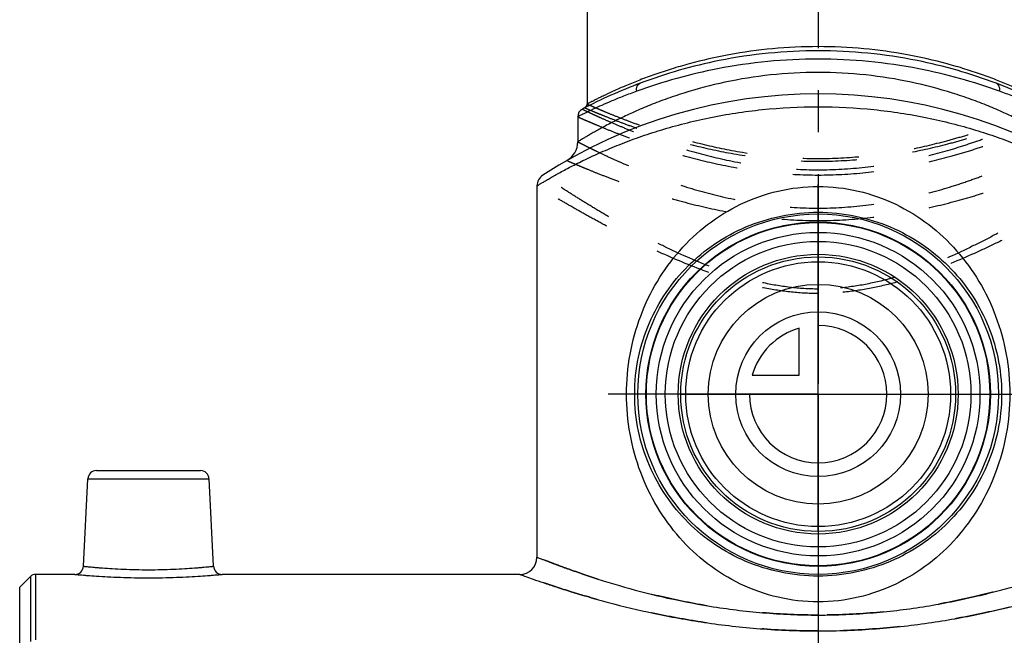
# Model space of a CAD drawing. Header units: millimetres. Extents: x 0 to 1000, y 0 to 1000.
# Tile 3 of 6: x 407 to 522, y 447 to 519. Entities that reach past the tile are written whole.
import ezdxf

# ---------------------------------------------------------------- set-up
doc = ezdxf.new("R2010")
doc.units = ezdxf.units.MM
doc.header["$LTSCALE"] = 65.185185
doc.linetypes.add('CENTER', pattern=[0.6, 0.375, -0.075, 0.075, -0.075])
doc.linetypes.add('HIDDEN', pattern=[0.2, 0.1, -0.1])
for name, color, linetype in [('ACHSEN_S', 7, 'CONTINUOUS'), ('FASEN', 7, 'CONTINUOUS'), ('FLAECHEN', 7, 'CONTINUOUS'), ('KOERPER', 7, 'CONTINUOUS'), ('KONST.EL_MIT_GEO', 7, 'CONTINUOUS'), ('KURVEN', 7, 'CONTINUOUS')]:
    doc.layers.add(name, color=color, linetype=linetype)

msp = doc.modelspace()

# ---------------------------------------------------------------- linework, layer by layer
at = {"layer": 'ACHSEN_S', "color": 40, "linetype": 'CENTER'}
msp.add_line((500, 657.55), (500, 343.23), dxfattribs=at)
at = {"layer": 'FASEN', "color": 7, "linetype": 'Continuous'}
for p, q in [((407, 452.95), (408.27, 454.22)), ((407, 445.46), (407, 452.95))]:
    msp.add_line(p, q, dxfattribs=at)
for radius in [20, 18.85]:
    msp.add_circle((500, 475.45), radius, dxfattribs=at)
at = {"layer": 'FLAECHEN', "color": 7, "linetype": 'Continuous'}
for p, q in [((472, 507.78), (472, 504.85)), ((467.25, 499.72), (467.25, 456.45))]:
    msp.add_line(p, q, dxfattribs=at)
msp.add_circle((500, 475.45), 15.43, dxfattribs=at)
at = {"layer": 'KOERPER', "color": 40, "linetype": 'CENTER'}
for q in [(500, 500.6), (474.85, 475.45), (525.15, 475.45), (500, 450.3)]:
    msp.add_line((500, 475.45), q, dxfattribs=at)
at = {"layer": 'KOERPER', "color": 7, "linetype": 'Continuous'}
for p, q in [((413.42, 454.45), (408.83, 454.45)), ((465.25, 454.45), (430.58, 454.45))]:
    msp.add_line(p, q, dxfattribs=at)
for radius in [21, 20.06]:
    msp.add_circle((500, 475.45), radius, dxfattribs=at)
at = {"layer": 'KONST.EL_MIT_GEO', "color": 7, "linetype": 'Continuous'}
for p, q in [((473.1, 572.45), (473.1, 509.27)), ((415.95, 466.55), (428.05, 466.55)), ((414.42, 455.4), (414.95, 465.6)), ((414.95, 465.6), (429.05, 465.6)), ((429.58, 455.4), (429.05, 465.6)), ((408.27, 454.22), (408.27, 446.62)), ((408.83, 454.45), (408.83, 446.84))]:
    msp.add_line(p, q, dxfattribs=at)
for radius in [17.8, 16.3]:
    msp.add_circle((500, 475.45), radius, dxfattribs=at)
for centre, radius, start, end in [((500, 456.45), 59, 110.5711, 117.7437), ((500, 456.45), 59, 62.2563, 69.4289), ((500, 451.45), 59, 57.0793, 122.9207), ((472.6, 509.27), 0.5, 297.4195, 0.0002), ((473, 507.78), 1, 117.7438, 179.9999), ((469.5, 504.85), 2.5, 299.7314, 0), ((468.75, 499.72), 1.5, 122.9208, 180), ((415.95, 465.55), 1, 90, 177), ((428.05, 465.55), 1, 3, 90), ((465.25, 456.45), 2, 270, 360), ((413.42, 455.45), 1, 269.9992, 357.0001), ((430.58, 455.45), 1, 182.9999, 270.0008), ((408.83, 453.65), 0.8, 90, 135)]:
    msp.add_arc(centre, radius, start, end, dxfattribs=at)
for points, knots in [([(526.9, 509.27), (526.9, 509.27), (526.88, 509.27), (526.86, 509.29), (526.82, 509.31), (526.76, 509.34), (526.69, 509.38), (526.55, 509.45), (526.35, 509.55), (526.05, 509.7), (525.7, 509.89), (525.28, 510.09), (524.6, 510.42), (523.62, 510.88), (522.27, 511.46), (520.72, 512.09), (518.98, 512.73), (517.06, 513.37), (514.2, 514.2), (510.28, 515.09), (505.26, 515.79), (500, 516.03), (494.74, 515.79), (489.72, 515.09), (485.8, 514.2), (482.94, 513.37), (481.02, 512.73), (479.28, 512.09), (477.73, 511.46), (476.38, 510.88), (475.4, 510.42), (474.72, 510.09), (474.3, 509.89), (473.95, 509.7), (473.65, 509.55), (473.45, 509.45), (473.31, 509.38), (473.24, 509.34), (473.18, 509.31), (473.14, 509.29), (473.12, 509.27), (473.1, 509.27), (473.1, 509.27)], [0, 0, 0, 0, 0.000169, 0.000676, 0.001518, 0.002694, 0.004204, 0.006045, 0.010701, 0.016634, 0.023805, 0.032173, 0.041691, 0.063988, 0.09031, 0.120287, 0.153568, 0.18983, 0.228764, 0.313412, 0.404881, 0.5, 0.595119, 0.686588, 0.771236, 0.81017, 0.846432, 0.879713, 0.90969, 0.936012, 0.958309, 0.967827, 0.976195, 0.983366, 0.989299, 0.993955, 0.995796, 0.997306, 0.998482, 0.999324, 0.999831, 1, 1, 1, 1]), ([(500, 515.47), (496.14, 515.47), (489.07, 514.76), (482.26, 512.81), (479.27, 511.69)], [0, 0, 0, 0, 0.546968, 1, 1, 1, 1]), ([(520.73, 511.69), (517.74, 512.81), (510.93, 514.76), (503.86, 515.47), (500, 515.47)], [0, 0, 0, 0, 0.453032, 1, 1, 1, 1]), ([(500, 514.5), (496.08, 514.5), (488.88, 513.8), (481.93, 511.86), (478.87, 510.75)], [0, 0, 0, 0, 0.546145, 1, 1, 1, 1]), ([(521.13, 510.75), (518.07, 511.86), (511.12, 513.8), (503.92, 514.5), (500, 514.5)], [0, 0, 0, 0, 0.453855, 1, 1, 1, 1]), ([(500, 512.95), (498.14, 512.95), (494.5, 512.75), (489.26, 511.91), (485.19, 510.84), (482.22, 509.84), (480.23, 509.07), (478.43, 508.29), (476.82, 507.54), (475.61, 506.92), (474.76, 506.46), (474.2, 506.15), (473.7, 505.87), (473.26, 505.62), (472.89, 505.4), (472.58, 505.21), (472.36, 505.08), (472.22, 504.99), (472.15, 504.94), (472.09, 504.91), (472.04, 504.88), (472.02, 504.86), (472, 504.86), (472, 504.85)], [0, 0, 0, 0, 0.188711, 0.370183, 0.538349, 0.615906, 0.688341, 0.755069, 0.815446, 0.868752, 0.892503, 0.914174, 0.933655, 0.950832, 0.965594, 0.977838, 0.98747, 0.991281, 0.99441, 0.996851, 0.998599, 0.999649, 1, 1, 1, 1]), ([(528, 504.85), (528, 504.86), (527.98, 504.86), (527.96, 504.88), (527.91, 504.91), (527.85, 504.94), (527.78, 504.99), (527.64, 505.08), (527.42, 505.21), (527.11, 505.4), (526.74, 505.62), (526.3, 505.87), (525.8, 506.15), (525.24, 506.46), (524.39, 506.92), (523.18, 507.54), (521.57, 508.29), (519.77, 509.07), (517.78, 509.84), (514.81, 510.84), (510.74, 511.91), (505.5, 512.75), (501.86, 512.95), (500, 512.95)], [0, 0, 0, 0, 0.000351, 0.001401, 0.003149, 0.00559, 0.00872, 0.01253, 0.022162, 0.034406, 0.049168, 0.066345, 0.085826, 0.107498, 0.131248, 0.184554, 0.244932, 0.31166, 0.384095, 0.461652, 0.629818, 0.81129, 1, 1, 1, 1]), ([(478.87, 510.75), (478.85, 510.85), (478.84, 511.06), (478.91, 511.34), (479.05, 511.56), (479.19, 511.66), (479.27, 511.69)], [0, 0, 0, 0, 0.283377, 0.544674, 0.780928, 1, 1, 1, 1]), ([(521.13, 510.75), (521.15, 510.85), (521.16, 511.06), (521.09, 511.34), (520.95, 511.56), (520.81, 511.66), (520.73, 511.69)], [0, 0, 0, 0, 0.283377, 0.544674, 0.780928, 1, 1, 1, 1]), ([(478.87, 510.75), (478.35, 510.57), (477.38, 510.2), (476.02, 509.65), (474.85, 509.14), (473.99, 508.75), (473.4, 508.47), (473.04, 508.3), (472.73, 508.15), (472.48, 508.02), (472.3, 507.93), (472.18, 507.88), (472.12, 507.84), (472.07, 507.82), (472.03, 507.8), (472.01, 507.79), (472, 507.78), (472, 507.78)], [0, 0, 0, 0, 0.219394, 0.415948, 0.587592, 0.732163, 0.793619, 0.847504, 0.893574, 0.931605, 0.961401, 0.97316, 0.982804, 0.990319, 0.995694, 0.998923, 1, 1, 1, 1]), ([(528, 507.78), (528, 507.78), (527.99, 507.79), (527.97, 507.8), (527.93, 507.82), (527.88, 507.84), (527.82, 507.88), (527.7, 507.93), (527.52, 508.02), (527.27, 508.15), (526.96, 508.3), (526.6, 508.47), (526.01, 508.75), (525.15, 509.14), (523.98, 509.65), (522.62, 510.2), (521.65, 510.57), (521.13, 510.75)], [0, 0, 0, 0, 0.001077, 0.004306, 0.009681, 0.017196, 0.02684, 0.038599, 0.068395, 0.106426, 0.152495, 0.206381, 0.267837, 0.412408, 0.584052, 0.780606, 1, 1, 1, 1]), ([(467.25, 499.72), (467.25, 499.72), (467.26, 499.72), (467.27, 499.73), (467.3, 499.75), (467.35, 499.78), (467.42, 499.82), (467.51, 499.88), (467.67, 499.98), (467.93, 500.13), (468.29, 500.34), (468.72, 500.6), (469.23, 500.89), (469.82, 501.22), (470.47, 501.58), (471.47, 502.1), (472.88, 502.81), (474.76, 503.68), (476.87, 504.56), (479.2, 505.44), (481.73, 506.27), (484.46, 507.03), (488.37, 507.93), (493.57, 508.73), (497.83, 508.95), (500, 508.95)], [0, 0, 0, 0, 0.00035, 0.000787, 0.001398, 0.003142, 0.005578, 0.0087, 0.012503, 0.022112, 0.034327, 0.049053, 0.066188, 0.085621, 0.107241, 0.130938, 0.184134, 0.244412, 0.311063, 0.383455, 0.461008, 0.543164, 0.629338, 0.811038, 1, 1, 1, 1]), ([(500, 508.95), (502.17, 508.95), (506.43, 508.73), (511.63, 507.93), (515.54, 507.03), (518.27, 506.27), (520.8, 505.44), (523.13, 504.56), (525.24, 503.68), (527.12, 502.81), (528.53, 502.1), (529.53, 501.58), (530.18, 501.22), (530.77, 500.89), (531.28, 500.6), (531.71, 500.34), (532.07, 500.13), (532.33, 499.98), (532.49, 499.88), (532.58, 499.82), (532.65, 499.78), (532.7, 499.75), (532.73, 499.73), (532.74, 499.72), (532.75, 499.72), (532.75, 499.72)], [0, 0, 0, 0, 0.188959, 0.370658, 0.456831, 0.538986, 0.616539, 0.68893, 0.755581, 0.815861, 0.869058, 0.892755, 0.914376, 0.933809, 0.950945, 0.965672, 0.977887, 0.987497, 0.991299, 0.994422, 0.996858, 0.998602, 0.999213, 0.99965, 1, 1, 1, 1]), ([(500, 451.25), (498.43, 451.25), (495.31, 451.61), (490.93, 453.16), (487.05, 455.56), (483.78, 458.63), (481.15, 462.25), (478.51, 467.73), (477.12, 475.45), (478.51, 483.17), (481.15, 488.65), (483.78, 492.27), (487.05, 495.34), (490.93, 497.74), (495.31, 499.29), (498.43, 499.65), (500, 499.65)], [0, 0, 0, 0, 0.064497, 0.127904, 0.189853, 0.250747, 0.31145, 0.372975, 0.5, 0.627025, 0.68855, 0.749253, 0.810147, 0.872096, 0.935503, 1, 1, 1, 1]), ([(500, 499.65), (501.57, 499.65), (504.69, 499.29), (509.07, 497.74), (512.95, 495.34), (516.22, 492.27), (518.85, 488.65), (521.49, 483.17), (522.88, 475.45), (521.49, 467.73), (518.85, 462.25), (516.22, 458.63), (512.95, 455.56), (509.07, 453.16), (504.69, 451.61), (501.57, 451.25), (500, 451.25)], [0, 0, 0, 0, 0.064497, 0.127904, 0.189853, 0.250747, 0.31145, 0.372975, 0.5, 0.627025, 0.68855, 0.749253, 0.810147, 0.872096, 0.935503, 1, 1, 1, 1]), ([(500, 454.25), (498.55, 454.25), (495.66, 454.55), (491.58, 455.82), (487.92, 457.82), (484.77, 460.41), (482.19, 463.53), (480.21, 467.12), (478.93, 471.15), (478.48, 475.45), (478.93, 479.75), (480.21, 483.78), (482.19, 487.37), (484.77, 490.49), (487.92, 493.08), (491.58, 495.08), (495.66, 496.35), (498.55, 496.65), (500, 496.65)], [0, 0, 0, 0, 0.0653, 0.129208, 0.191156, 0.251531, 0.311369, 0.372076, 0.434947, 0.5, 0.565053, 0.627924, 0.688631, 0.748469, 0.808844, 0.870792, 0.9347, 1, 1, 1, 1]), ([(500, 496.65), (501.45, 496.65), (504.34, 496.35), (508.42, 495.08), (512.08, 493.08), (515.23, 490.49), (517.81, 487.37), (519.79, 483.78), (521.07, 479.75), (521.52, 475.45), (521.07, 471.15), (519.79, 467.12), (517.81, 463.53), (515.23, 460.41), (512.08, 457.82), (508.42, 455.82), (504.34, 454.55), (501.45, 454.25), (500, 454.25)], [0, 0, 0, 0, 0.0653, 0.129207, 0.191156, 0.251531, 0.311369, 0.372076, 0.434947, 0.5, 0.565053, 0.627924, 0.688631, 0.748469, 0.808844, 0.870793, 0.9347, 1, 1, 1, 1]), ([(467.25, 456.45), (467.26, 456.44), (467.32, 456.42), (467.44, 456.37), (467.64, 456.3), (467.92, 456.19), (468.27, 456.05), (468.9, 455.81), (469.87, 455.44), (471.24, 454.95), (472.89, 454.38), (474.78, 453.76), (477.76, 452.86), (481.97, 451.75), (487.54, 450.65), (493.63, 449.89), (497.85, 449.71), (500, 449.71)], [0, 0, 0, 0, 0.001288, 0.005148, 0.011558, 0.020492, 0.031905, 0.045748, 0.080473, 0.12411, 0.176028, 0.235556, 0.302015, 0.453011, 0.623627, 0.808142, 1, 1, 1, 1]), ([(500, 449.71), (502.15, 449.71), (506.37, 449.89), (511.54, 450.53), (515.46, 451.24), (518.19, 451.83), (520.73, 452.46), (523.08, 453.11), (525.22, 453.76), (527.11, 454.38), (528.76, 454.95), (529.96, 455.38), (530.78, 455.69), (531.29, 455.88), (531.73, 456.05), (532.08, 456.19), (532.33, 456.29), (532.49, 456.35), (532.58, 456.38), (532.65, 456.41), (532.71, 456.43), (532.72, 456.44), (532.75, 456.45), (532.75, 456.45)], [0, 0, 0, 0, 0.19185, 0.376358, 0.463787, 0.546993, 0.625286, 0.697996, 0.764453, 0.823979, 0.875895, 0.91953, 0.938044, 0.954254, 0.968097, 0.979509, 0.988442, 0.991965, 0.994853, 0.997103, 0.998712, 0.999678, 1, 1, 1, 1]), ([(414.42, 455.4), (414.42, 455.4), (414.43, 455.4), (414.46, 455.39), (414.5, 455.39), (414.6, 455.38), (414.76, 455.36), (415.01, 455.34), (415.33, 455.31), (415.71, 455.27), (416.15, 455.23), (416.85, 455.18), (417.84, 455.11), (419.13, 455.05), (420.54, 455), (422, 454.99), (423.46, 455), (424.87, 455.05), (426.16, 455.11), (427.15, 455.18), (427.85, 455.23), (428.29, 455.27), (428.67, 455.31), (428.99, 455.34), (429.24, 455.36), (429.4, 455.38), (429.5, 455.39), (429.54, 455.39), (429.57, 455.4), (429.58, 455.4), (429.58, 455.4)], [0, 0, 0, 0, 0.000604, 0.002414, 0.005424, 0.009628, 0.021572, 0.038126, 0.059124, 0.084361, 0.113591, 0.146531, 0.222255, 0.308655, 0.402438, 0.5, 0.597562, 0.691346, 0.777745, 0.853469, 0.88641, 0.91564, 0.940876, 0.961874, 0.978428, 0.990372, 0.994576, 0.997586, 0.999396, 1, 1, 1, 1]), ([(413.42, 454.45), (413.43, 454.45), (413.49, 454.44), (413.61, 454.43), (413.82, 454.41), (414.1, 454.39), (414.46, 454.36), (415.08, 454.31), (416.02, 454.24), (417.3, 454.17), (419.32, 454.08), (422, 454.03), (424.68, 454.08), (426.7, 454.17), (427.98, 454.24), (428.92, 454.31), (429.54, 454.36), (429.9, 454.39), (430.18, 454.41), (430.39, 454.43), (430.51, 454.44), (430.57, 454.45), (430.58, 454.45)], [0, 0, 0, 0, 0.002438, 0.009724, 0.021779, 0.038473, 0.059629, 0.085024, 0.147453, 0.223267, 0.309524, 0.5, 0.690476, 0.776733, 0.852547, 0.914976, 0.940371, 0.961527, 0.978222, 0.990277, 0.997562, 1, 1, 1, 1]), ([(465.25, 454.45), (465.26, 454.44), (465.32, 454.42), (465.45, 454.38), (465.67, 454.3), (466.13, 454.13), (466.91, 453.86), (468.08, 453.45), (469.56, 452.96), (471.32, 452.39), (473.36, 451.79), (476.53, 450.9), (481.01, 449.83), (486.9, 448.76), (493.31, 448.03), (497.74, 447.86), (500, 447.86)], [0, 0, 0, 0, 0.001305, 0.005214, 0.011706, 0.02075, 0.046305, 0.08141, 0.125472, 0.177823, 0.237753, 0.304544, 0.455854, 0.626144, 0.809637, 1, 1, 1, 1]), ([(500, 447.86), (502.26, 447.86), (506.69, 448.03), (512.12, 448.64), (516.26, 449.33), (519.15, 449.9), (521.86, 450.51), (524.37, 451.15), (526.64, 451.79), (528.68, 452.39), (530.44, 452.96), (531.74, 453.39), (532.62, 453.69), (533.17, 453.88), (533.64, 454.05), (534.03, 454.19), (534.3, 454.29), (534.47, 454.35), (534.57, 454.38), (534.64, 454.41), (534.71, 454.44), (534.72, 454.44), (534.75, 454.45), (534.75, 454.45)], [0, 0, 0, 0, 0.190357, 0.373844, 0.461019, 0.544149, 0.622531, 0.695467, 0.762256, 0.822184, 0.874533, 0.918593, 0.937304, 0.953697, 0.967701, 0.979251, 0.988295, 0.991862, 0.994787, 0.997066, 0.998696, 0.999674, 1, 1, 1, 1])]:
    msp.add_open_spline(points, degree=3, knots=knots, dxfattribs=at)
at = {"layer": 'KONST.EL_MIT_GEO', "color": 8, "linetype": 'HIDDEN'}
for points, knots in [([(473.1, 509.27), (473.1, 509.26), (473.12, 509.26), (473.14, 509.25), (473.18, 509.23), (473.24, 509.2), (473.31, 509.17), (473.45, 509.11), (473.65, 509.02), (473.95, 508.89), (474.3, 508.74), (474.72, 508.56), (475.4, 508.27), (476.39, 507.87), (477.74, 507.34), (479.29, 506.77), (481.04, 506.16), (482.97, 505.55), (485.83, 504.74), (489.74, 503.83), (494.75, 503.09), (500, 502.83), (505.25, 503.09), (510.26, 503.83), (514.17, 504.74), (517.03, 505.55), (518.96, 506.16), (520.71, 506.77), (522.26, 507.34), (523.61, 507.87), (524.6, 508.27), (525.28, 508.56), (525.7, 508.74), (526.05, 508.89), (526.35, 509.02), (526.55, 509.11), (526.69, 509.17), (526.76, 509.2), (526.82, 509.23), (526.86, 509.25), (526.88, 509.26), (526.9, 509.26), (526.9, 509.27)], [0, 0, 0, 0, 0.000164, 0.000655, 0.001473, 0.002616, 0.004083, 0.005872, 0.010406, 0.016194, 0.023208, 0.031415, 0.040776, 0.062799, 0.088936, 0.118832, 0.152135, 0.188501, 0.227596, 0.312637, 0.404499, 0.5, 0.595501, 0.687363, 0.772404, 0.811499, 0.847865, 0.881168, 0.911064, 0.937201, 0.959224, 0.968585, 0.976792, 0.983806, 0.989594, 0.994128, 0.995917, 0.997384, 0.998527, 0.999345, 0.999836, 1, 1, 1, 1]), ([(472.53, 508.67), (472.54, 508.67), (472.55, 508.66), (472.57, 508.65), (472.62, 508.63), (472.67, 508.6), (472.75, 508.56), (472.88, 508.5), (473.09, 508.4), (473.39, 508.26), (473.75, 508.09), (474.17, 507.89), (474.86, 507.58), (475.86, 507.14), (477.23, 506.56), (478.8, 505.92), (480.58, 505.26), (482.54, 504.58), (485.46, 503.66), (489.45, 502.64), (494.59, 501.8), (498.17, 501.6), (500, 501.6)], [0, 0, 0, 0, 0.000327, 0.001305, 0.002932, 0.005208, 0.00813, 0.011693, 0.020724, 0.032257, 0.046235, 0.062593, 0.081257, 0.125186, 0.17735, 0.237046, 0.303573, 0.376249, 0.454411, 0.62455, 0.808542, 1, 1, 1, 1]), ([(472.83, 508.82), (472.83, 508.82), (472.84, 508.81), (472.87, 508.81), (472.91, 508.79), (473, 508.75), (473.16, 508.68), (473.39, 508.58), (473.69, 508.46), (474.05, 508.3), (474.48, 508.13), (475.17, 507.85), (476.17, 507.45), (477.54, 506.93), (479.11, 506.37), (480.88, 505.78), (482.83, 505.18), (485.72, 504.38), (489.67, 503.49), (494.71, 502.77), (500, 502.51), (505.29, 502.77), (510.33, 503.49), (514.28, 504.38), (517.17, 505.18), (519.12, 505.78), (520.89, 506.37), (522.46, 506.93), (523.83, 507.45), (524.83, 507.85), (525.52, 508.13), (525.95, 508.3), (526.31, 508.46), (526.61, 508.58), (526.84, 508.68), (527, 508.75), (527.09, 508.79), (527.13, 508.81), (527.16, 508.81), (527.17, 508.82), (527.17, 508.82)], [0, 0, 0, 0, 0.000165, 0.000657, 0.001477, 0.002624, 0.00589, 0.010438, 0.016244, 0.023278, 0.031506, 0.04089, 0.062961, 0.089144, 0.119081, 0.152416, 0.188802, 0.227903, 0.312906, 0.40466, 0.5, 0.595341, 0.687094, 0.772097, 0.811198, 0.847584, 0.880919, 0.910856, 0.93704, 0.959111, 0.968494, 0.976722, 0.983756, 0.989562, 0.99411, 0.997376, 0.998523, 0.999343, 0.999835, 1, 1, 1, 1]), ([(500, 501.6), (501.83, 501.6), (505.41, 501.8), (510.55, 502.64), (514.54, 503.66), (517.46, 504.58), (519.42, 505.26), (521.2, 505.92), (522.77, 506.56), (524.14, 507.14), (525.14, 507.58), (525.83, 507.89), (526.25, 508.09), (526.61, 508.26), (526.91, 508.4), (527.12, 508.5), (527.25, 508.56), (527.33, 508.6), (527.38, 508.63), (527.43, 508.65), (527.45, 508.66), (527.46, 508.67), (527.47, 508.67)], [0, 0, 0, 0, 0.191458, 0.37545, 0.545589, 0.623751, 0.696427, 0.762955, 0.82265, 0.874814, 0.918743, 0.937407, 0.953765, 0.967743, 0.979276, 0.988307, 0.99187, 0.994792, 0.997068, 0.998695, 0.999673, 1, 1, 1, 1]), ([(472, 507.78), (472, 507.78), (472.02, 507.78), (472.04, 507.76), (472.08, 507.74), (472.14, 507.72), (472.22, 507.68), (472.36, 507.62), (472.57, 507.52), (472.88, 507.39), (473.25, 507.23), (473.69, 507.04), (474.4, 506.74), (475.43, 506.31), (476.83, 505.75), (478.45, 505.14), (480.27, 504.49), (482.27, 503.84), (485.25, 502.97), (489.32, 501.99), (494.53, 501.19), (498.15, 500.99), (500, 500.99)], [0, 0, 0, 0, 0.000329, 0.001313, 0.002951, 0.005241, 0.008181, 0.011766, 0.020851, 0.03245, 0.046503, 0.062944, 0.081696, 0.125809, 0.17815, 0.238003, 0.304654, 0.37741, 0.455599, 0.625601, 0.809172, 1, 1, 1, 1]), ([(500, 500.99), (501.85, 500.99), (505.47, 501.19), (510.68, 501.99), (514.75, 502.97), (517.73, 503.84), (519.73, 504.49), (521.55, 505.14), (523.17, 505.75), (524.57, 506.31), (525.6, 506.74), (526.31, 507.04), (526.75, 507.23), (527.12, 507.39), (527.43, 507.52), (527.64, 507.62), (527.78, 507.68), (527.86, 507.72), (527.92, 507.74), (527.96, 507.76), (527.98, 507.78), (528, 507.78), (528, 507.78)], [0, 0, 0, 0, 0.190828, 0.374399, 0.544401, 0.62259, 0.695346, 0.761997, 0.82185, 0.874191, 0.918304, 0.937056, 0.953497, 0.96755, 0.979149, 0.988234, 0.991819, 0.994759, 0.997049, 0.998687, 0.999671, 1, 1, 1, 1]), ([(472, 504.85), (472, 504.85), (472.02, 504.85), (472.04, 504.83), (472.08, 504.81), (472.15, 504.78), (472.22, 504.74), (472.36, 504.67), (472.58, 504.56), (472.89, 504.4), (473.26, 504.22), (473.7, 504), (474.41, 503.66), (475.44, 503.17), (476.84, 502.53), (478.46, 501.84), (480.27, 501.11), (482.26, 500.38), (485.23, 499.38), (489.29, 498.27), (494.51, 497.36), (498.15, 497.13), (500, 497.13)], [0, 0, 0, 0, 0.000336, 0.001343, 0.003019, 0.005361, 0.008367, 0.012031, 0.02131, 0.033143, 0.04746, 0.064185, 0.08323, 0.127913, 0.180742, 0.240945, 0.307777, 0.380534, 0.458552, 0.627796, 0.810304, 1, 1, 1, 1]), ([(500, 497.13), (501.85, 497.13), (505.49, 497.36), (510.71, 498.27), (514.77, 499.38), (517.74, 500.38), (519.73, 501.11), (521.54, 501.84), (523.16, 502.53), (524.56, 503.17), (525.59, 503.66), (526.3, 504), (526.74, 504.22), (527.11, 504.4), (527.42, 504.56), (527.64, 504.67), (527.78, 504.74), (527.85, 504.78), (527.92, 504.81), (527.96, 504.83), (527.98, 504.85), (528, 504.85), (528, 504.85)], [0, 0, 0, 0, 0.189696, 0.372204, 0.541448, 0.619466, 0.692223, 0.759055, 0.819258, 0.872087, 0.91677, 0.935815, 0.95254, 0.966857, 0.97869, 0.987969, 0.991633, 0.994639, 0.996981, 0.998657, 0.999664, 1, 1, 1, 1]), ([(470.74, 502.68), (470.74, 502.68), (470.76, 502.67), (470.78, 502.67), (470.83, 502.64), (470.9, 502.62), (470.98, 502.58), (471.13, 502.51), (471.36, 502.41), (471.7, 502.27), (472.1, 502.1), (472.57, 501.9), (473.33, 501.59), (474.43, 501.14), (475.93, 500.56), (477.64, 499.93), (479.55, 499.27), (481.65, 498.6), (484.76, 497.71), (488.97, 496.71), (494.36, 495.89), (498.1, 495.69), (500, 495.69)], [0, 0, 0, 0, 0.000341, 0.001363, 0.003063, 0.005438, 0.008487, 0.012202, 0.021605, 0.03359, 0.04808, 0.064993, 0.084235, 0.129317, 0.182521, 0.243046, 0.310124, 0.383032, 0.461091, 0.630026, 0.81164, 1, 1, 1, 1]), ([(500, 495.69), (501.9, 495.69), (505.64, 495.89), (511.03, 496.71), (515.24, 497.71), (518.35, 498.6), (520.45, 499.27), (522.36, 499.93), (524.07, 500.56), (525.57, 501.14), (526.67, 501.59), (527.43, 501.9), (527.9, 502.1), (528.3, 502.27), (528.64, 502.41), (528.87, 502.51), (529.02, 502.58), (529.1, 502.62), (529.17, 502.64), (529.22, 502.67), (529.24, 502.67), (529.26, 502.68), (529.26, 502.68)], [0, 0, 0, 0, 0.18836, 0.369974, 0.538909, 0.616968, 0.689876, 0.756954, 0.817479, 0.870683, 0.915765, 0.935007, 0.95192, 0.96641, 0.978395, 0.987798, 0.991513, 0.994562, 0.996937, 0.998637, 0.999659, 1, 1, 1, 1]), ([(500, 487.7), (498.9, 487.7), (496.71, 487.84), (492.47, 488.58), (487.53, 490.16), (482.98, 492.19), (479.64, 493.89), (477.39, 495.11), (475.34, 496.28), (473.5, 497.38), (471.89, 498.37), (470.71, 499.13), (469.9, 499.66), (469.39, 499.99), (468.96, 500.28), (468.6, 500.52), (468.35, 500.69), (468.19, 500.8), (468.1, 500.86), (468.03, 500.91), (467.98, 500.94), (467.95, 500.96), (467.94, 500.97), (467.93, 500.98)], [0, 0, 0, 0, 0.093863, 0.186767, 0.366488, 0.53426, 0.61219, 0.685281, 0.752812, 0.813996, 0.867982, 0.913878, 0.933509, 0.950785, 0.965601, 0.977866, 0.987496, 0.991302, 0.994426, 0.996861, 0.998603, 0.99965, 1, 1, 1, 1]), ([(532.07, 500.98), (532.06, 500.97), (532.05, 500.96), (532.02, 500.94), (531.97, 500.91), (531.9, 500.86), (531.81, 500.8), (531.65, 500.69), (531.4, 500.52), (531.04, 500.28), (530.61, 499.99), (530.1, 499.66), (529.29, 499.13), (528.11, 498.37), (526.5, 497.38), (524.66, 496.28), (522.61, 495.11), (520.36, 493.89), (517.02, 492.19), (512.47, 490.16), (507.53, 488.58), (503.29, 487.84), (501.1, 487.7), (500, 487.7)], [0, 0, 0, 0, 0.00035, 0.001397, 0.003139, 0.005574, 0.008698, 0.012504, 0.022134, 0.034399, 0.049215, 0.066491, 0.086122, 0.132018, 0.186004, 0.247188, 0.314719, 0.38781, 0.46574, 0.633512, 0.813234, 0.906137, 1, 1, 1, 1]), ([(500, 487.18), (498.89, 487.18), (496.69, 487.31), (493.44, 487.83), (490.32, 488.62), (486.41, 489.89), (482.75, 491.4), (479.34, 493), (477.03, 494.16), (474.91, 495.27), (473.02, 496.31), (471.36, 497.25), (470.14, 497.97), (469.29, 498.47), (468.77, 498.79), (468.32, 499.06), (467.95, 499.29), (467.69, 499.45), (467.52, 499.55), (467.43, 499.61), (467.35, 499.65), (467.3, 499.69), (467.27, 499.71), (467.25, 499.71), (467.25, 499.72)], [0, 0, 0, 0, 0.093642, 0.186363, 0.277371, 0.365996, 0.53371, 0.611641, 0.684749, 0.752315, 0.813552, 0.867611, 0.913597, 0.933277, 0.950602, 0.965467, 0.977775, 0.987443, 0.991264, 0.994401, 0.996847, 0.998597, 0.999649, 1, 1, 1, 1]), ([(532.75, 499.72), (532.75, 499.71), (532.73, 499.71), (532.7, 499.69), (532.65, 499.65), (532.57, 499.61), (532.48, 499.55), (532.31, 499.45), (532.05, 499.29), (531.68, 499.06), (531.23, 498.79), (530.71, 498.47), (529.86, 497.97), (528.64, 497.25), (526.98, 496.31), (525.09, 495.27), (522.97, 494.16), (520.66, 493), (517.25, 491.4), (513.59, 489.89), (509.68, 488.62), (506.56, 487.83), (503.31, 487.31), (501.11, 487.18), (500, 487.18)], [0, 0, 0, 0, 0.000351, 0.001403, 0.003153, 0.005599, 0.008736, 0.012557, 0.022225, 0.034533, 0.049398, 0.066723, 0.086403, 0.132389, 0.186448, 0.247685, 0.315251, 0.388359, 0.466291, 0.634004, 0.722629, 0.813637, 0.906358, 1, 1, 1, 1]), ([(500, 449.71), (497.85, 449.71), (493.63, 449.89), (488.46, 450.53), (484.54, 451.24), (481.81, 451.83), (479.27, 452.46), (476.92, 453.11), (474.78, 453.76), (472.89, 454.38), (471.24, 454.95), (470.04, 455.38), (469.22, 455.69), (468.71, 455.88), (468.27, 456.05), (467.92, 456.19), (467.67, 456.29), (467.51, 456.35), (467.42, 456.38), (467.35, 456.41), (467.29, 456.43), (467.28, 456.44), (467.25, 456.45), (467.25, 456.45)], [0, 0, 0, 0, 0.19185, 0.376358, 0.463787, 0.546993, 0.625286, 0.697996, 0.764453, 0.82398, 0.875895, 0.91953, 0.938044, 0.954254, 0.968097, 0.979509, 0.988442, 0.991965, 0.994853, 0.997103, 0.998712, 0.999678, 1, 1, 1, 1]), ([(532.75, 456.45), (532.74, 456.44), (532.71, 456.43), (532.65, 456.41), (532.55, 456.37), (532.36, 456.3), (532.08, 456.19), (531.73, 456.05), (531.29, 455.88), (530.78, 455.69), (529.96, 455.38), (528.76, 454.95), (527.11, 454.38), (525.22, 453.76), (523.08, 453.11), (520.73, 452.46), (517.23, 451.6), (512.46, 450.65), (506.37, 449.89), (502.15, 449.71), (500, 449.71)], [0, 0, 0, 0, 0.001288, 0.002897, 0.005148, 0.011558, 0.020492, 0.031904, 0.045747, 0.061958, 0.080472, 0.124108, 0.176025, 0.235553, 0.302012, 0.374723, 0.453018, 0.623632, 0.808145, 1, 1, 1, 1]), ([(500, 447.86), (497.74, 447.86), (493.31, 448.03), (487.88, 448.64), (483.74, 449.33), (480.85, 449.9), (478.14, 450.51), (475.63, 451.15), (473.36, 451.79), (471.32, 452.39), (469.79, 452.88), (468.71, 453.24), (468, 453.48), (467.38, 453.69), (466.83, 453.88), (466.36, 454.05), (465.97, 454.19), (465.7, 454.29), (465.53, 454.35), (465.43, 454.38), (465.36, 454.41), (465.29, 454.44), (465.28, 454.44), (465.25, 454.45), (465.25, 454.45)], [0, 0, 0, 0, 0.190357, 0.373844, 0.461019, 0.544149, 0.622531, 0.695466, 0.762256, 0.822184, 0.874533, 0.897642, 0.918594, 0.937305, 0.953697, 0.967701, 0.979251, 0.988295, 0.991862, 0.994787, 0.997066, 0.998696, 0.999674, 1, 1, 1, 1]), ([(534.75, 454.45), (534.74, 454.44), (534.68, 454.43), (534.55, 454.37), (534.33, 454.3), (534.03, 454.19), (533.64, 454.05), (532.96, 453.81), (531.92, 453.45), (530.44, 452.96), (528.68, 452.39), (526.64, 451.79), (523.47, 450.9), (518.99, 449.83), (513.1, 448.76), (506.69, 448.03), (502.26, 447.86), (500, 447.86)], [0, 0, 0, 0, 0.001305, 0.005214, 0.011706, 0.02075, 0.0323, 0.046305, 0.081409, 0.125472, 0.177822, 0.237752, 0.304544, 0.455853, 0.626144, 0.809637, 1, 1, 1, 1])]:
    msp.add_open_spline(points, degree=3, knots=knots, dxfattribs=at)
at = {"layer": 'KURVEN', "color": 40, "linetype": 'Continuous'}
for p, q in [((500, 459.45), (500, 491.45)), ((497.8, 477.65), (497.8, 483.14)), ((492.31, 477.65), (497.8, 477.65)), ((484, 475.45), (516, 475.45))]:
    msp.add_line(p, q, dxfattribs=at)
for radius in [16, 12.8, 9.6]:
    msp.add_circle((500, 475.45), radius, dxfattribs=at)
for start, end in [(180, 90), (105.962, 164.038)]:
    msp.add_arc((500, 475.45), 8, start, end, dxfattribs=at)

doc.saveas('drawing.dxf')
